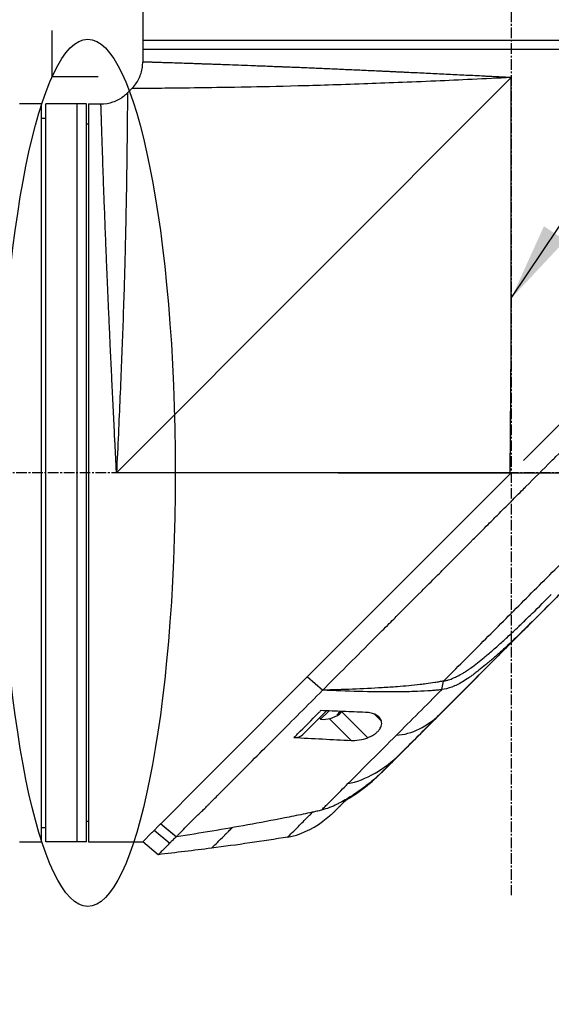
# Model space of a CAD drawing. Header units: millimetres. Extents: x 0 to 4378, y 0 to 2376.
# Tile 209 of 256: x 1566 to 1651, y 1111 to 1269. Entities that reach past the tile are written whole.
import ezdxf

# ---------------------------------------------------------------- set-up
doc = ezdxf.new("R2010")
doc.units = ezdxf.units.MM
doc.header["$LTSCALE"] = 0.2
doc.linetypes.add('CENTER2', pattern=[1.125, 0.75, -0.125, 0.125, -0.125])
doc.layers.add('02_Center Line', color=1, linetype='CENTER2')
doc.layers.add('13_After Rev.Num.', color=6, linetype='Continuous')
doc.styles.add('Rainbow-5.0 Style', font='malgunsl.ttf')
doc.dimstyles.new('Rainbow-5.0 Style', dxfattribs={"dimtxt": 4, "dimasz": 2.5, "dimexe": 1, "dimexo": 1, "dimgap": 1, "dimtad": 1, "dimdsep": 46, "dimtxsty": 'Rainbow-5.0 Style', "dimcen": 0, "dimclrd": 251, "dimclre": 251, "dimclrt": 7, "dimazin": 3, "dimtp": 0.1, "dimtm": 0.1, "dimtfac": 0.61, "dimtmove": 0, "dimatfit": 3, "dimfxl": 1, "dimlwd": -1, "dimlwe": -1, "dimarcsym": 1})

# ---------------------------------------------------------------- blocks, each defined once
blk = doc.blocks.new('A$C87452269')
for p, q in [((-59, 668.4), (-59, 659.89)), ((-59, 663.4), (59, 663.4)), ((59, 661.9), (-59, 661.9)), ((-63.2, 594.2), (0, 657.4)), ((-3.08, 657.25), (-3.08, 657.25)), ((-1.5, 657.33), (-1.5, 657.33)), ((0, 614.2), (0, 657.4)), ((-61.44, 654.96), (-60.76, 655.64)), ((-75.2, 653.2), (-78.2, 653.2)), ((-75.2, 535.2), (-75.2, 653.2)), ((-74.5, 535.2), (-74.5, 653.2)), ((-68, 653.2), (-74.5, 653.2)), ((-69.5, 535.2), (-69.5, 653.2)), ((-68, 535.2), (-68, 653.2)), ((-67.7, 653.2), (-67.7, 535.2)), ((-67.7, 653.2), (-65.69, 653.2)), ((-75.2, 650.9), (-74.5, 650.91)), ((-67.7, 649.95), (-68, 649.95)), ((1.96, 596.16), (32.6, 626.8)), ((-0.18, 594.03), (0, 614.2)), ((-0.17, 594.2), (-63.2, 594.2)), ((-22.67, 571.53), (-0.18, 594.02)), ((-0.18, 594.02), (0, 594.2)), ((-0.18, 594.03), (0, 594.2)), ((-0.18, 594.02), (-0.18, 594.03)), ((13.58, 580.61), (-20.62, 546.4)), ((-29.99, 564.21), (-22.67, 571.53)), ((-49.41, 544.79), (-29.99, 564.21)), ((-30.19, 559.42), (-32.62, 561.58)), ((-32.61, 561.59), (-30.18, 559.44)), ((-11.11, 559.52), (-10.83, 560.89)), ((-30.19, 559.42), (-30.18, 559.44)), ((-29.49, 560.14), (-29.49, 560.14)), ((-33.35, 552.37), (-29.58, 556.13)), ((-30.51, 554.78), (-29.17, 556.12)), ((-27.47, 555.91), (-27.31, 555.76)), ((-27.1, 555.98), (-22.97, 551.84)), ((-27.06, 556.03), (-27.05, 556.02)), ((-30.72, 554.99), (-30.51, 554.78)), ((-29.13, 554.88), (-25.65, 551.4)), ((-21.89, 555.59), (-20.78, 554.48)), ((-20.62, 546.4), (-20.62, 546.4)), ((-21.88, 545.2), (-21.91, 545.22)), ((-56.12, 538.08), (-49.41, 544.79)), ((-50.43, 539.23), (-50.43, 539.23)), ((-28.28, 540.03), (-28.28, 540.03)), ((-75.2, 537.5), (-74.5, 537.49)), ((-67.7, 538.45), (-68, 538.45)), ((-57.51, 536.69), (-56.13, 538.07)), ((-57.17, 537.03), (-54.68, 534.96)), ((-56.12, 538.08), (-56.13, 538.07)), ((-53.62, 535.99), (-56.13, 538.07)), ((-56.12, 538.08), (-53.61, 535.98)), ((-59, 535.2), (-57.52, 536.68)), ((-53.62, 535.99), (-53.62, 535.99)), ((-78.2, 535.2), (-75.2, 535.2)), ((-68, 535.2), (-74.5, 535.2)), ((-67.7, 535.2), (-59, 535.2)), ((-56.51, 533.13), (-59, 535.2))]:
    blk.add_line(p, q)
blk.add_arc((-30.14, 559.28), 4.52, 265.2393, 305.9926)
for centre, major_axis, ratio, start_param, end_param in [((4.01, 595.88), (-2.1, 2.14), 0.047046, 2.123062, 2.123097), ((23.1, 590.11), (62.48, 62.48), 0.000096, 1.878261, 1.948843), ((18.89, 589.5), (60.21, 60.19), 0.000118, 2.092388, 2.238245), ((-30.66, 558.76), (3.03, -3.03), 0.858803, 6.1984, 6.367971), ((-29.92, 559.5), (3.19, -3.19), 0.512307, 5.955485, 6.061375), ((-30.01, 559.41), (3.19, -3.19), 0.858803, 6.105787, 6.202632), ((-30.36, 559.06), (3.19, -3.19), 0.512307, 0.080554, 0.087217), ((-30.36, 559.06), (3.19, -3.19), 0.512307, 5.955485, 6.202632), ((-30.27, 559.15), (3.19, -3.19), 0.858803, 6.147883, 6.202632), ((-35.47, 554.5), (2.12, -2.13), 0.723628, 5.609776, 6.285676), ((261.62, 828.68), (290.94, 290.97), 0.00001, 3.386632, 3.42138), ((-34.85, 565.63), (10.42, 25.63), 0.82656, 4.179952, 4.245343)]:
    blk.add_ellipse(centre, major_axis=major_axis, ratio=ratio, start_param=start_param, end_param=end_param)
for points, knots in [([(-60.76, 655.64), (-60.3, 656.1), (-59.91, 656.64), (-59.34, 657.79), (-59.15, 658.42), (-59.02, 659.33), (-59, 659.61), (-59, 659.89)], [0, 0, 0, 0, 0.1945418, 0.1945418, 0.385603, 0.385603, 0.4694914, 0.4694914, 0.4694914, 0.4694914]), ([(0, 657.4), (-0.01, 657.4), (-0.04, 657.4), (-0.11, 657.41), (-0.21, 657.41), (-0.36, 657.42), (-0.55, 657.43), (-0.79, 657.44), (-1.09, 657.45), (-1.58, 657.48), (-2.18, 657.51), (-2.91, 657.54), (-3.63, 657.58), (-4.59, 657.63), (-5.79, 657.69), (-7.22, 657.76), (-8.65, 657.83), (-10.07, 657.9), (-11.96, 657.99), (-13.84, 658.08), (-15.7, 658.17), (-16.86, 658.22), (-17.78, 658.27), (-18.47, 658.3), (-19.16, 658.33), (-19.85, 658.37), (-20.54, 658.4), (-21.45, 658.44), (-22.57, 658.49), (-23.9, 658.55), (-25.65, 658.63), (-27.8, 658.72), (-29.88, 658.81), (-31.52, 658.88), (-32.73, 658.94), (-33.92, 658.99), (-35.1, 659.03), (-36.07, 659.07), (-36.83, 659.1), (-37.59, 659.13), (-38.52, 659.17), (-39.6, 659.21), (-40.66, 659.25), (-42.04, 659.31), (-43.7, 659.37), (-45.27, 659.43), (-46.47, 659.47), (-47.35, 659.5), (-48.2, 659.53), (-49.02, 659.56), (-49.68, 659.58), (-50.2, 659.6), (-50.71, 659.62), (-51.32, 659.64), (-52.25, 659.67), (-53.34, 659.71), (-54.51, 659.74), (-55.55, 659.78), (-56.31, 659.8), (-56.85, 659.82), (-57.16, 659.83), (-57.39, 659.84), (-57.55, 659.84), (-57.71, 659.85), (-57.91, 659.85), (-58.13, 659.86), (-58.44, 659.87), (-58.68, 659.88), (-58.84, 659.88), (-58.93, 659.88), (-58.98, 659.88), (-59, 659.89), (-59, 659.89), (-59, 659.89), (-59, 659.89)], [-0.0000644, -0.0000644, -0.0000644, -0.0000644, -0.0000148, 0.0000348, 0.000134, 0.0003324, 0.0005308, 0.0007292, 0.001126, 0.0015228, 0.0023163, 0.0031099, 0.0039035, 0.0046971, 0.0062842, 0.0078714, 0.0094585, 0.0110457, 0.0126328, 0.0158071, 0.0173942, 0.0189814, 0.019775, 0.0205685, 0.0213621, 0.0221557, 0.0229493, 0.0237428, 0.02533, 0.0269171, 0.0285043, 0.0316786, 0.0348529, 0.03644, 0.0380272, 0.0396143, 0.0412015, 0.0427886, 0.0435822, 0.0443758, 0.0459629, 0.04755, 0.0491372, 0.0507243, 0.0538986, 0.0570729, 0.0586601, 0.0602472, 0.0618344, 0.0634215, 0.0650087, 0.0658022, 0.0665958, 0.068183, 0.0697701, 0.0729444, 0.0761187, 0.079293, 0.0824673, 0.0840544, 0.0856416, 0.0864352, 0.0872287, 0.0880223, 0.0888159, 0.090403, 0.0919902, 0.0951645, 0.0967516, 0.0983388, 0.0999259, 0.1007195, 0.1015131, 0.1015159, 0.1015159, 0.1015159, 0.1015159]), ([(0, 657.4), (-4.27, 657.19), (-8.31, 657.01), (-12.07, 656.84), (-16.28, 656.66), (-20.13, 656.51), (-23.59, 656.39), (-27.61, 656.24), (-31.1, 656.14), (-34.12, 656.06), (-37.47, 655.97), (-40.23, 655.91), (-42.51, 655.87), (-42.77, 655.87), (-43.02, 655.86), (-43.26, 655.86), (-46.11, 655.8), (-48.37, 655.77), (-50.19, 655.75), (-50.37, 655.75), (-50.54, 655.74), (-50.72, 655.74), (-52.94, 655.71), (-54.64, 655.69), (-55.96, 655.68), (-56.05, 655.68), (-56.14, 655.68), (-56.23, 655.68), (-56.89, 655.67), (-57.49, 655.67), (-58.03, 655.66), (-58.38, 655.66), (-58.97, 655.66), (-59.54, 655.65), (-59.57, 655.65), (-59.59, 655.65), (-59.62, 655.65), (-60.09, 655.65), (-60.32, 655.65), (-60.45, 655.64), (-60.67, 655.64), (-60.76, 655.64), (-60.76, 655.64), (-60.76, 655.64), (-60.76, 655.64), (-60.76, 655.64)], [0, 0, 0, 0, 0.0513847, 0.0513847, 0.0513847, 0.1089687, 0.1089687, 0.1089687, 0.1757473, 0.1757473, 0.1757473, 0.25, 0.25, 0.25, 0.2549863, 0.2549863, 0.2549863, 0.3125, 0.3125, 0.3125, 0.3170092, 0.3170092, 0.3170092, 0.375, 0.375, 0.375, 0.3786541, 0.3786541, 0.3786541, 0.40625, 0.40625, 0.40625, 0.4375, 0.4375, 0.4375, 0.4390424, 0.4390424, 0.4390424, 0.46875, 0.46875, 0.46875, 0.5, 0.5, 0.5, 0.5000148, 0.5000148, 0.5000148, 0.5000148]), ([(-65.69, 653.2), (-65.04, 653.2), (-64.38, 653.31), (-63.16, 653.72), (-62.58, 654.02), (-61.85, 654.58), (-61.64, 654.76), (-61.44, 654.96)], [0, 0, 0, 0, 0.1945418, 0.1945418, 0.385603, 0.385603, 0.4694914, 0.4694914, 0.4694914, 0.4694914]), ([(-61.44, 654.96), (-61.44, 654.96), (-61.44, 654.87), (-61.44, 654.66), (-61.45, 654.52), (-61.45, 654.29), (-61.45, 653.82), (-61.45, 653.8), (-61.45, 653.78), (-61.45, 653.77), (-61.46, 653.19), (-61.46, 652.6), (-61.46, 652.29), (-61.47, 651.73), (-61.47, 651.11), (-61.48, 650.43), (-61.48, 650.37), (-61.48, 650.31), (-61.48, 650.26), (-61.49, 648.92), (-61.51, 647.18), (-61.54, 644.92), (-61.54, 644.8), (-61.54, 644.68), (-61.55, 644.56), (-61.57, 642.72), (-61.6, 640.4), (-61.66, 637.46), (-61.66, 637.3), (-61.66, 637.13), (-61.67, 636.96), (-61.71, 634.65), (-61.77, 631.82), (-61.86, 628.32), (-61.93, 625.32), (-62.04, 621.82), (-62.18, 617.8), (-62.19, 617.6), (-62.2, 617.41), (-62.2, 617.21), (-62.32, 613.87), (-62.47, 610.22), (-62.64, 606.27), (-62.8, 602.49), (-62.99, 598.44), (-63.2, 594.2)], [0.5000431, 0.5000431, 0.5000431, 0.5000431, 0.53125, 0.53125, 0.53125, 0.5614637, 0.5614637, 0.5614637, 0.5625, 0.5625, 0.5625, 0.59375, 0.59375, 0.59375, 0.6225557, 0.6225557, 0.6225557, 0.625, 0.625, 0.625, 0.6844623, 0.6844623, 0.6844623, 0.6875, 0.6875, 0.6875, 0.7466289, 0.7466289, 0.7466289, 0.75, 0.75, 0.75, 0.8157706, 0.8157706, 0.8157706, 0.8722986, 0.8722986, 0.8722986, 0.875, 0.875, 0.875, 0.9388377, 0.9388377, 0.9388377, 1, 1, 1, 1]), ([(-78.2, 653.2), (-78.26, 653.2), (-78.31, 653.2), (-78.37, 653.2), (-78.42, 653.2), (-78.47, 653.2), (-78.51, 653.2), (-78.56, 653.2), (-78.59, 653.2), (-78.62, 653.2), (-78.65, 653.2), (-78.68, 653.2), (-78.69, 653.2), (-78.7, 653.2), (-78.7, 653.2), (-78.7, 653.2), (-78.7, 653.2), (-78.7, 653.2), (-78.7, 653.2)], [0, 0, 0, 0, 0.1074676, 0.1074676, 0.1074676, 0.2149351, 0.2149351, 0.2149351, 0.3224051, 0.3224051, 0.3224051, 0.4298767, 0.4298767, 0.4298767, 0.5, 0.5, 0.5, 0.5001155, 0.5001155, 0.5001155, 0.5001155]), ([(-63.2, 594.2), (-63.21, 594.32), (-63.21, 594.44), (-63.22, 594.56), (-63.22, 594.69), (-63.23, 594.81), (-63.24, 594.93), (-63.25, 595.17), (-63.26, 595.41), (-63.27, 595.66), (-63.29, 596.14), (-63.32, 596.62), (-63.34, 597.11), (-63.37, 597.59), (-63.39, 598.07), (-63.41, 598.55), (-63.44, 599.03), (-63.46, 599.51), (-63.49, 599.99), (-63.53, 600.95), (-63.58, 601.9), (-63.63, 602.85), (-63.68, 603.8), (-63.72, 604.74), (-63.77, 605.69), (-63.81, 606.63), (-63.86, 607.56), (-63.9, 608.5), (-63.95, 609.43), (-63.99, 610.36), (-64.04, 611.29), (-64.06, 611.75), (-64.08, 612.21), (-64.1, 612.67), (-64.12, 613.13), (-64.14, 613.59), (-64.17, 614.05), (-64.21, 614.97), (-64.25, 615.87), (-64.29, 616.76), (-64.33, 617.66), (-64.37, 618.54), (-64.41, 619.41), (-64.45, 620.28), (-64.49, 621.14), (-64.52, 621.98), (-64.56, 622.83), (-64.6, 623.66), (-64.63, 624.49), (-64.67, 625.31), (-64.7, 626.13), (-64.74, 626.93), (-64.77, 627.73), (-64.8, 628.52), (-64.83, 629.3), (-64.85, 629.69), (-64.86, 630.07), (-64.88, 630.45), (-64.9, 630.84), (-64.91, 631.22), (-64.93, 631.59), (-64.96, 632.35), (-64.98, 633.08), (-65.01, 633.8), (-65.04, 634.51), (-65.07, 635.21), (-65.09, 635.89), (-65.12, 636.57), (-65.14, 637.24), (-65.17, 637.88), (-65.19, 638.53), (-65.21, 639.15), (-65.24, 639.76), (-65.26, 640.38), (-65.28, 640.97), (-65.3, 641.54), (-65.32, 642.12), (-65.34, 642.68), (-65.36, 643.22), (-65.37, 643.49), (-65.38, 643.75), (-65.39, 644.01), (-65.4, 644.27), (-65.4, 644.53), (-65.41, 644.78), (-65.43, 645.28), (-65.45, 645.76), (-65.46, 646.21), (-65.48, 646.67), (-65.49, 647.1), (-65.5, 647.51), (-65.52, 647.93), (-65.53, 648.32), (-65.54, 648.68), (-65.55, 649.05), (-65.57, 649.4), (-65.58, 649.72), (-65.59, 650.05), (-65.6, 650.35), (-65.61, 650.63), (-65.61, 650.92), (-65.62, 651.18), (-65.63, 651.41), (-65.64, 651.65), (-65.64, 651.86), (-65.65, 652.06), (-65.66, 652.25), (-65.66, 652.41), (-65.67, 652.56), (-65.67, 652.7), (-65.67, 652.82), (-65.68, 652.91), (-65.68, 653.01), (-65.68, 653.08), (-65.68, 653.13), (-65.68, 653.15), (-65.68, 653.17), (-65.68, 653.18), (-65.69, 653.19), (-65.69, 653.2), (-65.69, 653.2), (-65.69, 653.2), (-65.69, 653.2), (-65.69, 653.2)], [-0.00006369, -0.00006369, -0.00006369, -0.00006369, 0.00029651, 0.00029651, 0.00029651, 0.00065671, 0.00065671, 0.00065671, 0.00137712, 0.00137712, 0.00137712, 0.00281792, 0.00281792, 0.00281792, 0.00425873, 0.00425873, 0.00425873, 0.00569954, 0.00569954, 0.00569954, 0.00858115, 0.00858115, 0.00858115, 0.01146277, 0.01146277, 0.01146277, 0.01434438, 0.01434438, 0.01434438, 0.017226, 0.017226, 0.017226, 0.0186668, 0.0186668, 0.0186668, 0.02010761, 0.02010761, 0.02010761, 0.02298922, 0.02298922, 0.02298922, 0.02587084, 0.02587084, 0.02587084, 0.02875245, 0.02875245, 0.02875245, 0.03163407, 0.03163407, 0.03163407, 0.03451568, 0.03451568, 0.03451568, 0.0373973, 0.0373973, 0.0373973, 0.0388381, 0.0388381, 0.0388381, 0.04027891, 0.04027891, 0.04027891, 0.04316053, 0.04316053, 0.04316053, 0.04604214, 0.04604214, 0.04604214, 0.04892569, 0.04892569, 0.04892569, 0.05180537, 0.05180537, 0.05180537, 0.05468698, 0.05468698, 0.05468698, 0.0575686, 0.0575686, 0.0575686, 0.0590094, 0.0590094, 0.0590094, 0.06045021, 0.06045021, 0.06045021, 0.06333183, 0.06333183, 0.06333183, 0.06621344, 0.06621344, 0.06621344, 0.06909505, 0.06909505, 0.06909505, 0.07197667, 0.07197667, 0.07197667, 0.07485819, 0.07485819, 0.07485819, 0.0777399, 0.0777399, 0.0777399, 0.08062151, 0.08062151, 0.08062151, 0.08350313, 0.08350313, 0.08350313, 0.08638474, 0.08638474, 0.08638474, 0.08926636, 0.08926636, 0.08926636, 0.09070485, 0.09070485, 0.09070485, 0.09214797, 0.09214797, 0.09214797, 0.09214861, 0.09214861, 0.09214861, 0.09214861]), ([(-30.18, 559.44), (-29.02, 560.61), (-27.74, 561.89), (-26.35, 563.28), (-25.23, 564.41), (-23.92, 565.71), (-22.41, 567.22), (-22.23, 567.4), (-21.85, 567.78), (-21.26, 568.37), (-21.01, 568.61), (-20.73, 568.9), (-20.41, 569.21), (-19.59, 570.04), (-18.91, 570.71), (-18.4, 571.22), (-17.33, 572.28), (-15.98, 573.64), (-14.33, 575.29), (-13.53, 576.09), (-12.73, 576.89), (-11.94, 577.68), (-11.36, 578.26), (-10.79, 578.84), (-10.21, 579.41), (-8.84, 580.79), (-7.45, 582.18), (-6.07, 583.56), (-5.57, 584.07), (-4.97, 584.66), (-4.28, 585.35), (-3.47, 586.17), (-2.85, 586.78), (-2.44, 587.2), (-2.18, 587.46), (-2, 587.64), (-1.9, 587.74), (-1.2, 588.43), (-0.51, 589.13), (0.19, 589.83), (1.12, 590.77), (1.82, 591.46), (2.28, 591.92), (2.3, 591.94), (2.32, 591.97), (2.34, 591.99), (3.71, 593.36), (5.08, 594.72), (6.46, 596.1), (6.69, 596.33), (6.91, 596.55), (7.13, 596.78), (8.42, 598.06), (9.59, 599.24), (10.63, 600.27), (10.91, 600.55), (11.37, 601.01), (12.03, 601.67), (12.24, 601.88), (12.47, 602.1), (12.71, 602.35), (13.58, 603.21), (14.27, 603.9), (14.78, 604.42), (16.31, 605.94), (17.68, 607.31), (18.9, 608.53), (19.64, 609.26), (20.43, 610.05), (21.27, 610.89), (21.82, 611.44), (22.39, 612.01), (22.97, 612.6), (23.65, 613.27), (24.32, 613.95), (24.99, 614.61), (25.66, 615.28), (26.32, 615.95), (26.98, 616.61), (27.38, 617.01), (27.77, 617.4), (28.13, 617.77), (29.21, 618.84), (30.13, 619.77), (30.92, 620.55), (32.15, 621.79), (33.44, 623.07), (34.75, 624.39)], [-1, -1, -1, -1, -0.9375, -0.9375, -0.9375, -0.875, -0.875, -0.875, -0.8528979, -0.8528979, -0.8528979, -0.84375, -0.84375, -0.84375, -0.8125, -0.8125, -0.8125, -0.75, -0.75, -0.75, -0.7138981, -0.7138981, -0.7138981, -0.6875, -0.6875, -0.6875, -0.625, -0.625, -0.625, -0.5982143, -0.5982143, -0.5982143, -0.5763525, -0.5763525, -0.5763525, -0.5625, -0.5625, -0.5625, -0.53125, -0.53125, -0.53125, -0.5, -0.5, -0.5, -0.4990096, -0.4990096, -0.4990096, -0.4375, -0.4375, -0.4375, -0.4283694, -0.4283694, -0.4283694, -0.375, -0.375, -0.375, -0.3512462, -0.3512462, -0.3512462, -0.34375, -0.34375, -0.34375, -0.3125, -0.3125, -0.3125, -0.25, -0.25, -0.25, -0.2121786, -0.2121786, -0.2121786, -0.1875, -0.1875, -0.1875, -0.15625, -0.15625, -0.15625, -0.125, -0.125, -0.125, -0.1091039, -0.1091039, -0.1091039, -0.0625, -0.0625, -0.0625, 0, 0, 0, 0]), ([(-10.83, 560.89), (-8.74, 562.98), (-6.62, 565.1), (-4.47, 567.25), (-2.32, 569.4), (-0.15, 571.57), (2.04, 573.76), (4.23, 575.95), (6.43, 578.15), (8.64, 580.36), (9.74, 581.46), (10.84, 582.56), (11.95, 583.67), (13.06, 584.78), (14.18, 585.9), (15.26, 586.98), (16.34, 588.06), (17.38, 589.1), (18.43, 590.14), (20.42, 592.14), (22.43, 594.15), (24.4, 596.12), (25.91, 597.63), (27.41, 599.13), (28.9, 600.62), (30.38, 602.1), (31.85, 603.57), (33.3, 605.02)], [0, 0, 0, 0, 0.1448174, 0.1448174, 0.1448174, 0.2896349, 0.2896349, 0.2896349, 0.4344523, 0.4344523, 0.4344523, 0.506861, 0.506861, 0.506861, 0.5792697, 0.5792697, 0.5792697, 0.6516784, 0.6516784, 0.6516784, 0.7896349, 0.7896349, 0.7896349, 0.8948175, 0.8948175, 0.8948175, 1, 1, 1, 1]), ([(13.58, 580.61), (12.02, 579.04), (10.45, 577.47), (8.49, 575.52), (8.1, 575.12), (7.08, 574.1), (6.53, 573.55), (5.65, 572.68), (5.36, 572.38), (4.91, 571.93), (4.77, 571.79), (4.48, 571.5), (4.33, 571.36), (4.19, 571.21)], [-1.142804, -1.142804, -1.142804, -1.142804, -0.592912, -0.592912, -0.45543, -0.45543, -0.23364, -0.23364, -0.121763, -0.121763, -0.062324, -0.062324, -0.00003, -0.00003, -0.00003, -0.00003]), ([(-10.83, 560.89), (-10.74, 560.91), (-10.64, 560.92), (-10.46, 560.96), (-10.36, 560.99), (-10.2, 561.03), (-10.13, 561.05), (-9.78, 561.16), (-9.5, 561.27), (-9.01, 561.48), (-8.8, 561.57), (-8.3, 561.83), (-8, 562), (-7.62, 562.23), (-7.53, 562.28), (-7.24, 562.46), (-7.04, 562.6), (-6.72, 562.82), (-6.6, 562.9), (-5.76, 563.5), (-5.04, 564.07), (-4.11, 564.84), (-3.9, 565.02), (-3.16, 565.64), (-2.65, 566.09), (-1.62, 567), (-1.12, 567.46), (-0.09, 568.4), (0.43, 568.89), (1.15, 569.57), (1.35, 569.77), (1.73, 570.13), (1.92, 570.31), (2.53, 570.89), (2.86, 571.22), (3.21, 571.56), (3.33, 571.68), (4.37, 572.69), (5.54, 573.86), (6.42, 574.74)], [-1.416337, -1.416337, -1.416337, -1.416337, -1.398932, -1.398932, -1.380652, -1.380652, -1.367794, -1.367794, -1.313038, -1.313038, -1.272781, -1.272781, -1.213268, -1.213268, -1.196077, -1.196077, -1.154545, -1.154545, -1.130465, -1.130465, -0.980623, -0.980623, -0.935487, -0.935487, -0.825371, -0.825371, -0.71547, -0.71547, -0.6014, -0.6014, -0.556109, -0.556109, -0.516092, -0.516092, -0.424444, -0.424444, -0.373187, -0.373187, 0, 0, 0, 0]), ([(-11.62, 555.4), (-9.13, 557.9), (-6.54, 560.49), (-3.89, 563.13), (-1.25, 565.78), (1.46, 568.48), (4.19, 571.21)], [0, 0, 0, 0, 0.5000002, 0.5000002, 0.5000002, 0.9999991, 0.9999991, 0.9999991, 0.9999991]), ([(4.19, 571.21), (2.53, 569.55), (0.85, 567.91), (-1.1, 566.12), (-1.33, 565.91), (-1.98, 565.32), (-2.41, 564.94), (-3.06, 564.37), (-3.26, 564.19), (-3.68, 563.83), (-3.89, 563.65), (-4.46, 563.18), (-4.81, 562.9), (-5.38, 562.45), (-5.59, 562.29), (-5.96, 562.01), (-6.12, 561.89), (-6.46, 561.65), (-6.63, 561.53), (-7.13, 561.19), (-7.47, 560.97), (-8.38, 560.44), (-8.94, 560.15), (-10.04, 559.74), (-10.67, 559.58), (-11.11, 559.52)], [0, 0, 0, 0, 0.704884, 0.704884, 0.798881, 0.798881, 0.96881, 0.96881, 1.049234, 1.049234, 1.129494, 1.129494, 1.263271, 1.263271, 1.33961, 1.33961, 1.39992, 1.39992, 1.461242, 1.461242, 1.58275, 1.58275, 1.779675, 1.779675, 1.957146, 1.957146, 1.957146, 1.957146]), ([(-10.83, 560.89), (-11.06, 560.85), (-11.3, 560.81), (-11.76, 560.73), (-11.98, 560.69), (-12.7, 560.57), (-13.17, 560.5), (-13.95, 560.4), (-14.25, 560.36), (-15.79, 560.18), (-17.01, 560.07), (-19.03, 559.93), (-19.83, 559.87), (-23.79, 559.63), (-27.03, 559.52), (-30.18, 559.44)], [-2.328232, -2.328232, -2.328232, -2.328232, -2.236921, -2.236921, -2.146631, -2.146631, -1.979175, -1.979175, -1.86867, -1.86867, -1.427637, -1.427637, -1.135586, -1.135586, -0.000019, -0.000019, -0.000019, -0.000019]), ([(-53.61, 535.98), (-53.54, 536.05), (-53.47, 536.13), (-53.41, 536.21), (-53.37, 536.24), (-53.34, 536.28), (-53.3, 536.32), (-53.27, 536.36), (-53.23, 536.39), (-53.19, 536.43), (-53.04, 536.59), (-52.89, 536.74), (-52.73, 536.91), (-52.42, 537.23), (-52.09, 537.58), (-51.74, 537.94), (-51.39, 538.3), (-51.01, 538.67), (-50.62, 539.05), (-50.23, 539.43), (-49.82, 539.82), (-49.4, 540.22), (-49.19, 540.43), (-48.97, 540.64), (-48.76, 540.85), (-48.65, 540.95), (-48.54, 541.06), (-48.43, 541.17), (-48.32, 541.28), (-48.21, 541.39), (-48.1, 541.5), (-47.66, 541.95), (-47.21, 542.4), (-46.75, 542.87), (-45.82, 543.8), (-44.84, 544.78), (-43.83, 545.79), (-41.8, 547.82), (-39.62, 550), (-37.33, 552.29), (-36.19, 553.43), (-35.02, 554.6), (-33.83, 555.79), (-32.64, 556.98), (-31.43, 558.2), (-30.19, 559.42)], [0, 0, 0, 0, 0.015625, 0.015625, 0.015625, 0.023438, 0.023438, 0.023438, 0.03125, 0.03125, 0.03125, 0.0625, 0.0625, 0.0625, 0.125, 0.125, 0.125, 0.1875, 0.1875, 0.1875, 0.25, 0.25, 0.25, 0.28125, 0.28125, 0.28125, 0.296875, 0.296875, 0.296875, 0.3125, 0.3125, 0.3125, 0.375, 0.375, 0.375, 0.5, 0.5, 0.5, 0.75, 0.75, 0.75, 0.875, 0.875, 0.875, 1, 1, 1, 1]), ([(-11.11, 559.52), (-11.2, 559.51), (-11.37, 559.49), (-11.43, 559.48), (-11.44, 559.48), (-11.6, 559.46), (-11.72, 559.45), (-11.87, 559.44), (-11.91, 559.43), (-12.03, 559.42), (-12.13, 559.41), (-12.34, 559.4), (-12.46, 559.39), (-12.75, 559.36), (-12.91, 559.35), (-13.17, 559.33), (-13.26, 559.33), (-14.1, 559.27), (-14.83, 559.24), (-16.05, 559.2), (-16.53, 559.18), (-17.57, 559.17), (-18.15, 559.16), (-20.6, 559.15), (-22.58, 559.18), (-26.34, 559.27), (-28.24, 559.34), (-30.19, 559.42)], [-2.292528, -2.292528, -2.292528, -2.292528, -2.286102, -2.286102, -2.268778, -2.268778, -2.21392, -2.21392, -2.200352, -2.200352, -2.166284, -2.166284, -2.122718, -2.122718, -2.066862, -2.066862, -2.035032, -2.035032, -1.780722, -1.780722, -1.611184, -1.611184, -1.416336, -1.416336, -0.709611, -0.709611, -0.000052, -0.000052, -0.000052, -0.000052]), ([(-34.78, 551.87), (-34.59, 552.06), (-34.39, 552.26), (-34.2, 552.45), (-33.1, 553.55), (-31.97, 554.68), (-30.83, 555.82), (-30.71, 555.94), (-30.6, 556.05), (-30.48, 556.17)], [0, 0, 0, 0, 0.000971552, 0.000971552, 0.000971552, 0.006478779, 0.006478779, 0.006478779, 0.007034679, 0.007034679, 0.007034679, 0.007034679]), ([(-23.34, 555.89), (-24.54, 555.93), (-25.71, 555.98), (-28.08, 556.07), (-29.3, 556.12), (-30.48, 556.17)], [0.000001, 0.000001, 0.000001, 0.000001, 0.4349359, 0.4349359, 0.8581097, 0.8581097, 0.8581097, 0.8581097]), ([(-20.78, 554.48), (-20.84, 554.69), (-20.95, 554.88), (-21.25, 555.22), (-21.44, 555.37), (-21.9, 555.61), (-22.15, 555.7), (-22.71, 555.83), (-23.02, 555.88), (-23.34, 555.89)], [-0.4713906, -0.4713906, -0.4713906, -0.4713906, -0.3552717, -0.3552717, -0.2348479, -0.2348479, -0.1171972, -0.1171972, 0, 0, 0, 0]), ([(-22.97, 551.84), (-22.78, 551.91), (-22.6, 551.99), (-22.26, 552.16), (-22.11, 552.25), (-21.81, 552.45), (-21.67, 552.55), (-21.4, 552.79), (-21.28, 552.91), (-21.01, 553.25), (-20.89, 553.45), (-20.77, 553.81), (-20.74, 553.96), (-20.73, 554.23), (-20.75, 554.36), (-20.78, 554.48)], [0.000001, 0.000001, 0.000001, 0.000001, 0.0601566, 0.0601566, 0.1139936, 0.1139936, 0.1696633, 0.1696633, 0.2316702, 0.2316702, 0.3255714, 0.3255714, 0.3976261, 0.3976261, 0.463731, 0.463731, 0.463731, 0.463731]), ([(-18, 549.02), (-17, 550.02), (-15.96, 551.06), (-14.89, 552.13), (-13.83, 553.2), (-12.73, 554.29), (-11.62, 555.4)], [0, 0, 0, 0, 0.5, 0.5, 0.5, 1, 1, 1, 1]), ([(-34.78, 551.87), (-33.5, 551.8), (-31.7, 551.71), (-28.63, 551.55), (-27.17, 551.48), (-25.65, 551.4)], [0.000001, 0.000001, 0.000001, 0.000001, 0.4628328, 0.4628328, 0.9589294, 0.9589294, 0.9589294, 0.9589294]), ([(-26.14, 544.49), (-24.96, 545.67), (-23.7, 546.93), (-22.4, 548.23), (-21.1, 549.52), (-19.76, 550.87), (-18.38, 552.25)], [-1, -1, -1, -1, -0.5, -0.5, -0.5, 0, 0, 0, 0]), ([(-25.65, 551.4), (-25.25, 551.38), (-24.81, 551.4), (-23.86, 551.55), (-23.39, 551.67), (-22.97, 551.84)], [-0.2620253, -0.2620253, -0.2620253, -0.2620253, -0.1363366, -0.1363366, 0, 0, 0, 0]), ([(-20.63, 546.4), (-20.83, 546.19), (-21.04, 546), (-21.47, 545.61), (-21.68, 545.42), (-21.9, 545.23)], [-0.1726595, -0.1726595, -0.1726595, -0.1726595, -0.0863353, -0.0863353, 0, 0, 0, 0]), ([(-26.46, 541.86), (-26.04, 542.1), (-25.62, 542.36), (-25.21, 542.63), (-24.04, 543.4), (-22.93, 544.26), (-21.88, 545.2)], [-0.5706772, -0.5706772, -0.5706772, -0.5706772, -0.4232454, -0.4232454, -0.4232454, 0, 0, 0, 0]), ([(-21.9, 545.23), (-22.18, 544.99), (-22.47, 544.75), (-23.05, 544.28), (-23.34, 544.05), (-23.94, 543.6), (-24.25, 543.38), (-24.86, 542.96), (-25.17, 542.75), (-25.48, 542.55)], [-0.4459231, -0.4459231, -0.4459231, -0.4459231, -0.3352187, -0.3352187, -0.2236271, -0.2236271, -0.1112915, -0.1112915, -0.0000001, -0.0000001, -0.0000001, -0.0000001]), ([(-30.39, 540.24), (-30.23, 540.4), (-30.07, 540.56), (-29.91, 540.72), (-29.74, 540.89), (-29.58, 541.05), (-29.41, 541.22), (-29.07, 541.56), (-28.73, 541.9), (-28.37, 542.26), (-27.66, 542.97), (-26.91, 543.72), (-26.14, 544.49)], [-1, -1, -1, -1, -0.875, -0.875, -0.875, -0.75, -0.75, -0.75, -0.5, -0.5, -0.5, 0, 0, 0, 0]), ([(-25.48, 542.55), (-26.26, 542.05), (-26.96, 541.65), (-27.58, 541.34), (-27.67, 541.29), (-27.76, 541.25), (-27.85, 541.2), (-28.27, 541), (-28.69, 540.81), (-29.1, 540.65), (-29.49, 540.5), (-29.93, 540.36), (-30.39, 540.24)], [-1, -1, -1, -1, -0.5653341, -0.5653341, -0.5653341, -0.5, -0.5, -0.5, -0.25, -0.25, -0.25, 0, 0, 0, 0]), ([(-26.23, 542.08), (-26.67, 541.64), (-27.06, 541.26), (-27.88, 540.44), (-28.2, 540.11), (-28.27, 540.05)], [0.8183013, 0.8183013, 0.8183013, 0.8183013, 1.1911256, 1.1911256, 1.7900605, 1.7900605, 1.7900605, 1.7900605]), ([(-30.39, 540.24), (-30.52, 540.21), (-30.64, 540.18), (-30.76, 540.15), (-30.88, 540.12), (-31, 540.1), (-31.13, 540.07), (-31.37, 540.01), (-31.61, 539.96), (-31.86, 539.91), (-32.35, 539.8), (-32.84, 539.7), (-33.33, 539.6), (-34.31, 539.4), (-35.29, 539.2), (-36.27, 539), (-38.24, 538.61), (-40.21, 538.24), (-42.18, 537.88), (-45.98, 537.2), (-49.79, 536.58), (-53.61, 535.98)], [0, 0, 0, 0, 0.015912, 0.015912, 0.015912, 0.031824, 0.031824, 0.031824, 0.0636481, 0.0636481, 0.0636481, 0.1272961, 0.1272961, 0.1272961, 0.2545922, 0.2545922, 0.2545922, 0.5091845, 0.5091845, 0.5091845, 1, 1, 1, 1]), ([(-27.41, 540.91), (-27.51, 540.81), (-27.6, 540.71), (-27.69, 540.63), (-27.86, 540.46), (-28, 540.32), (-28.08, 540.23)], [0, 0, 0, 0, 0.336695, 0.336695, 0.336695, 1, 1, 1, 1]), ([(-35.77, 535.95), (-35.77, 535.95), (-35.76, 535.96), (-35.75, 535.97), (-35.74, 535.98), (-35.72, 536), (-35.69, 536.03), (-35.64, 536.08), (-35.56, 536.16), (-35.45, 536.27), (-35.24, 536.48), (-34.93, 536.79), (-34.54, 537.18), (-34.15, 537.57), (-33.67, 538.05), (-33.13, 538.59), (-33.06, 538.66), (-32.99, 538.73), (-32.92, 538.8), (-32.89, 538.83), (-32.85, 538.87), (-32.82, 538.9), (-32.78, 538.94), (-32.75, 538.97), (-32.71, 539.01), (-32.57, 539.15), (-32.42, 539.3), (-32.27, 539.45), (-32.11, 539.61), (-31.96, 539.76), (-31.8, 539.92)], [0, 0, 0, 0, 0.0488509, 0.0488509, 0.0488509, 0.1122608, 0.1122608, 0.1122608, 0.2390807, 0.2390807, 0.2390807, 0.4927204, 0.4927204, 0.4927204, 0.7463601, 0.7463601, 0.7463601, 0.7780651, 0.7780651, 0.7780651, 0.7939176, 0.7939176, 0.7939176, 0.80977, 0.80977, 0.80977, 0.87318, 0.87318, 0.87318, 0.9363273, 0.9363273, 0.9363273, 0.9363273]), ([(-28.3, 540.02), (-28.3, 540.02), (-28.3, 540.02), (-28.3, 540.01), (-28.3, 540.01), (-28.31, 540.01), (-28.31, 540), (-28.32, 540), (-28.32, 539.99), (-28.33, 539.98), (-28.34, 539.98), (-28.35, 539.96), (-28.36, 539.96), (-28.39, 539.93), (-28.41, 539.91), (-28.48, 539.84), (-28.54, 539.79), (-28.76, 539.58), (-28.94, 539.42), (-29.46, 538.98), (-29.82, 538.7), (-30.18, 538.44)], [0, 0, 0, 0, 0.0037207, 0.0037207, 0.0062095, 0.0062095, 0.0083603, 0.0083603, 0.0107968, 0.0107968, 0.0129836, 0.0129836, 0.0165297, 0.0165297, 0.0242728, 0.0242728, 0.0474725, 0.0474725, 0.1170629, 0.1170629, 0.2528079, 0.2528079, 0.2528079, 0.2528079]), ([(-47.98, 534.17), (-47.98, 534.17), (-47.98, 534.17), (-47.96, 534.19), (-47.94, 534.21), (-47.88, 534.27), (-47.82, 534.33), (-47.58, 534.57), (-47.34, 534.8), (-46.73, 535.4), (-46.36, 535.77), (-45.87, 536.25), (-45.82, 536.31), (-45.74, 536.39), (-45.71, 536.42), (-45.65, 536.48), (-45.62, 536.51), (-45.47, 536.65), (-45.35, 536.77), (-45.05, 537.07), (-44.86, 537.25), (-44.67, 537.44)], [0.5009551, 0.5009551, 0.5009551, 0.5009551, 0.53125, 0.53125, 0.5624999, 0.5624999, 0.6249999, 0.6249999, 0.7499999, 0.7499999, 0.8749999, 0.8749999, 0.8906249, 0.8906249, 0.8984374, 0.8984374, 0.9062499, 0.9062499, 0.9374999, 0.9374999, 0.9830788, 0.9830788, 0.9830788, 0.9830788]), ([(-53.62, 535.99), (-53.82, 535.81), (-54, 535.63), (-54.18, 535.46), (-54.26, 535.37), (-54.35, 535.29), (-54.43, 535.21), (-54.47, 535.16), (-54.51, 535.12), (-54.55, 535.08), (-54.57, 535.06), (-54.6, 535.04), (-54.62, 535.02), (-54.64, 535), (-54.66, 534.98), (-54.68, 534.96)], [-1, -1, -1, -1, -0.5, -0.5, -0.5, -0.25, -0.25, -0.25, -0.125, -0.125, -0.125, -0.0625, -0.0625, -0.0625, 0, 0, 0, 0]), ([(-53.61, 535.98), (-53.61, 535.98), (-53.61, 535.98), (-53.62, 535.99), (-53.62, 535.99), (-53.62, 535.99)], [0.0000000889, 0.0000000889, 0.0000000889, 0.0000000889, 0.0002019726, 0.0002019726, 0.0002833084, 0.0002833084, 0.0002833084, 0.0002833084]), ([(-78.7, 535.2), (-78.7, 535.2), (-78.69, 535.2), (-78.67, 535.2), (-78.65, 535.2), (-78.63, 535.2), (-78.59, 535.2), (-78.56, 535.2), (-78.51, 535.2), (-78.47, 535.2), (-78.42, 535.2), (-78.36, 535.2), (-78.31, 535.2), (-78.27, 535.2), (-78.24, 535.2), (-78.2, 535.2)], [0.5001155, 0.5001155, 0.5001155, 0.5001155, 0.6074676, 0.6074676, 0.6074676, 0.7149351, 0.7149351, 0.7149351, 0.8224051, 0.8224051, 0.8224051, 0.9298767, 0.9298767, 0.9298767, 1, 1, 1, 1]), ([(-54.68, 534.96), (-54.76, 534.88), (-54.84, 534.8), (-54.92, 534.72), (-54.99, 534.64), (-55.07, 534.57), (-55.14, 534.5), (-55.28, 534.35), (-55.42, 534.22), (-55.54, 534.09), (-55.79, 533.85), (-55.99, 533.65), (-56.14, 533.5), (-56.29, 533.34), (-56.4, 533.24), (-56.46, 533.18), (-56.49, 533.15), (-56.5, 533.14), (-56.51, 533.13), (-56.51, 533.13), (-56.51, 533.13), (-56.51, 533.13)], [-1, -1, -1, -1, -0.9375, -0.9375, -0.9375, -0.875, -0.875, -0.875, -0.75, -0.75, -0.75, -0.5, -0.5, -0.5, -0.25, -0.25, -0.25, -0.125, -0.125, -0.125, -0.1093435, -0.1093435, -0.1093435, -0.1093435])]:
    blk.add_open_spline(points, degree=3, knots=knots)
for points in [[(-65.69, 653.2), (-65.69, 653.2), (-65.69, 653.2), (-65.69, 653.2)], [(2.64, 569.64), (3.46, 570.46), (4.05, 571.07), (4.18, 571.21)], [(2.64, 569.64), (0.52, 567.54), (-1.56, 565.47), (-3.64, 563.39)], [(-6.16, 560.87), (-6.31, 560.71), (-6.46, 560.56), (-6.61, 560.41)], [(-6.61, 560.41), (-6.61, 560.41), (-6.6, 560.42), (-6.6, 560.42)], [(-18.38, 552.25), (-15.98, 552.3), (-13.2, 553.82), (-11.62, 555.4)], [(-26.14, 544.49), (-23.41, 544.93), (-19.97, 547.05), (-18, 549.02)], [(-28.08, 540.23), (-28.19, 540.12), (-28.27, 540.05), (-28.28, 540.03)], [(-27.34, 540.98), (-27.36, 540.95), (-27.38, 540.93), (-27.41, 540.91)], [(-28.3, 540.02), (-28.29, 540.02), (-28.29, 540.03), (-28.28, 540.03)], [(-28.28, 540.03), (-28.28, 540.03), (-28.28, 540.04), (-28.27, 540.05)], [(-35.77, 535.95), (-34, 536.19), (-31.93, 537.2), (-30.22, 538.42)], [(-30.22, 538.42), (-30.21, 538.42), (-30.2, 538.43), (-30.18, 538.44)], [(-35.77, 535.95), (-39.82, 535.27), (-43.9, 534.69), (-47.98, 534.17)], [(-59, 535.2), (-59, 535.2), (-59, 535.2), (-59, 535.2)], [(-47.98, 534.17), (-50.82, 533.8), (-53.66, 533.46), (-56.51, 533.13)]]:
    blk.add_open_spline(points, degree=3)
at = {"layer": '02_Center Line', "ltscale": 11.288275}
for p, q in [((0, 1046.4), (0, 526.67)), ((82.46, 594.2), (-246.25, 594.2))]:
    blk.add_line(p, q, dxfattribs=at)
blk = doc.blocks.new('*D145')
at = {"color": 251, "linetype": 'ByBlock', "transparency": 16777216}
for p, q in [((1617.45, 1196.46), (1769.2, 1196.46)), ((1765.2, 781.46), (1765.2, 1186.46)), ((1617.45, 771.46), (1769.2, 771.46))]:
    blk.add_line(p, q, dxfattribs=at)
at = {"color": 251, "transparency": 16777216}
for points in [[(1763.53, 1186.46), (1766.87, 1186.46), (1765.2, 1196.46)], [(1763.53, 781.46), (1766.87, 781.46), (1765.2, 771.46)]]:
    blk.add_solid(points, dxfattribs=at)
at = {"layer": 'Defpoints', "color": 0, "transparency": 16777216}
for p in [(1613.45, 1196.46), (1765.2, 1196.46), (1613.45, 771.46)]:
    blk.add_point(p, dxfattribs=at)
at = {"color": 7, "transparency": 16777216, "insert": (1752.93, 983.96), "char_height": 16, "attachment_point": 5, "rotation": 90, "style": 'Rainbow-5.0 Style'}
blk.add_mtext('425', dxfattribs=at)
blk = doc.blocks.new('*D146')
at = {"color": 251, "linetype": 'ByBlock', "transparency": 16777216}
for p, q in [((1699.24, 1588.46), (1769.2, 1588.46)), ((1765.2, 1206.46), (1765.2, 1578.46)), ((1617.36, 1196.46), (1769.2, 1196.46))]:
    blk.add_line(p, q, dxfattribs=at)
at = {"color": 251, "transparency": 16777216}
for points in [[(1763.53, 1578.46), (1766.87, 1578.46), (1765.2, 1588.46)], [(1763.53, 1206.46), (1766.87, 1206.46), (1765.2, 1196.46)]]:
    blk.add_solid(points, dxfattribs=at)
at = {"layer": 'Defpoints', "color": 0, "transparency": 16777216}
for p in [(1695.24, 1588.46), (1765.2, 1588.46), (1613.36, 1196.46)]:
    blk.add_point(p, dxfattribs=at)
at = {"color": 7, "transparency": 16777216, "insert": (1752.92, 1392.46), "char_height": 16, "attachment_point": 5, "rotation": 90, "style": 'Rainbow-5.0 Style'}
blk.add_mtext('392', dxfattribs=at)
blk = doc.blocks.new('*D151')
at = {"color": 251, "linetype": 'ByBlock', "transparency": 16777216}
for p, q in [((1649.05, 1699.16), (1818.7, 1699.16)), ((1814.7, 781.46), (1814.7, 1689.16)), ((1649.05, 771.46), (1818.7, 771.46))]:
    blk.add_line(p, q, dxfattribs=at)
at = {"color": 251, "transparency": 16777216}
for points in [[(1813.03, 1689.16), (1816.36, 1689.16), (1814.7, 1699.16)], [(1813.03, 781.46), (1816.36, 781.46), (1814.7, 771.46)]]:
    blk.add_solid(points, dxfattribs=at)
at = {"layer": 'Defpoints', "color": 0, "transparency": 16777216}
for p in [(1645.05, 1699.16), (1814.7, 1699.16), (1645.05, 771.46)]:
    blk.add_point(p, dxfattribs=at)
at = {"color": 7, "transparency": 16777216, "insert": (1802.42, 1235.31), "char_height": 16, "attachment_point": 5, "rotation": 90, "style": 'Rainbow-5.0 Style'}
blk.add_mtext('927.7', dxfattribs=at)
blk = doc.blocks.new('*D152')
at = {"color": 251, "linetype": 'ByBlock', "transparency": 16777216}
for p, q in [((1496.65, 1260.07), (1496.65, 1396.68)), ((1645.05, 1395.45), (1645.05, 1388.68)), ((1635.05, 1392.68), (1506.65, 1392.68))]:
    blk.add_line(p, q, dxfattribs=at)
at = {"color": 251, "transparency": 16777216}
for points in [[(1506.65, 1394.35), (1506.65, 1391.02), (1496.65, 1392.68)], [(1635.05, 1394.35), (1635.05, 1391.02), (1645.05, 1392.68)]]:
    blk.add_solid(points, dxfattribs=at)
at = {"layer": 'Defpoints', "color": 0, "transparency": 16777216}
for p in [(1645.05, 1399.45), (1496.65, 1392.68), (1496.65, 1256.07)]:
    blk.add_point(p, dxfattribs=at)
at = {"color": 7, "transparency": 16777216, "insert": (1570.85, 1405), "char_height": 16, "attachment_point": 5, "style": 'Rainbow-5.0 Style'}
blk.add_mtext('148.4', dxfattribs=at)
blk = doc.blocks.new('Blk$L1P0-3O23B')
for q in [(63.35, -1.67), (70.72, 5.7)]:
    blk.add_line((63.35, 5.7), q)
blk.add_ellipse((0, 0), major_axis=(69.35, 0), ratio=0.201954)

msp = doc.modelspace()

# ---------------------------------------------------------------- block references
msp.add_blockref('A$C87452269', (1645.046, 602.257))
at = {"layer": '13_After Rev.Num.', "rotation": 90}
msp.add_blockref('Blk$L1P0-3O23B', (1577.255, 1196.455), dxfattribs=at)

# ---------------------------------------------------------------- dimensions: what is measured, and where the dimension line sits
for base, p1, p2, picture, middle in [((1814.696, 1699.157), (1645.046, 771.457), (1645.046, 1699.157), '*D151', (1802.424, 1235.307)), ((1765.201, 1588.457), (1613.359, 1196.457), (1695.244, 1588.457), '*D146', (1752.924, 1392.457)), ((1765.201, 1196.457), (1613.446, 771.457), (1613.446, 1196.457), '*D145', (1752.929, 983.957))]:
    dim = msp.add_linear_dim(base=base, p1=p1, p2=p2, angle=90, dimstyle='Rainbow-5.0 Style', override={"dimscale": 4, "dimtol": 0, "dimlim": 0, "dimtp": 0.1, "dimtm": 0.1, "dimtfac": 0.61, "dimtdec": 2, "dimtolj": 0, "dimtzin": 8})
    dim.commit()
    dim.dimension.update_dxf_attribs({"geometry": picture, "text_midpoint": middle})
dim = msp.add_linear_dim(base=(1496.646, 1392.683), p1=(1645.046, 1399.45), p2=(1496.646, 1256.073), dimstyle='Rainbow-5.0 Style', override={"dimscale": 4, "dimtol": 0, "dimlim": 0, "dimtp": 0.1, "dimtm": 0.1, "dimtfac": 0.61, "dimtdec": 2, "dimtolj": 0, "dimtzin": 8})
dim.commit()
dim.dimension.update_dxf_attribs({"geometry": '*D152', "text_midpoint": (1570.846, 1405.004)})

# ---------------------------------------------------------------- leaders
msp.add_leader([(1645.046, 1224.357), (1864.122, 1551.924)], dimstyle='Rainbow-5.0 Style', override={"dimscale": 5, "dimgap": 1, "dimtad": 1})

doc.saveas('drawing.dxf')
